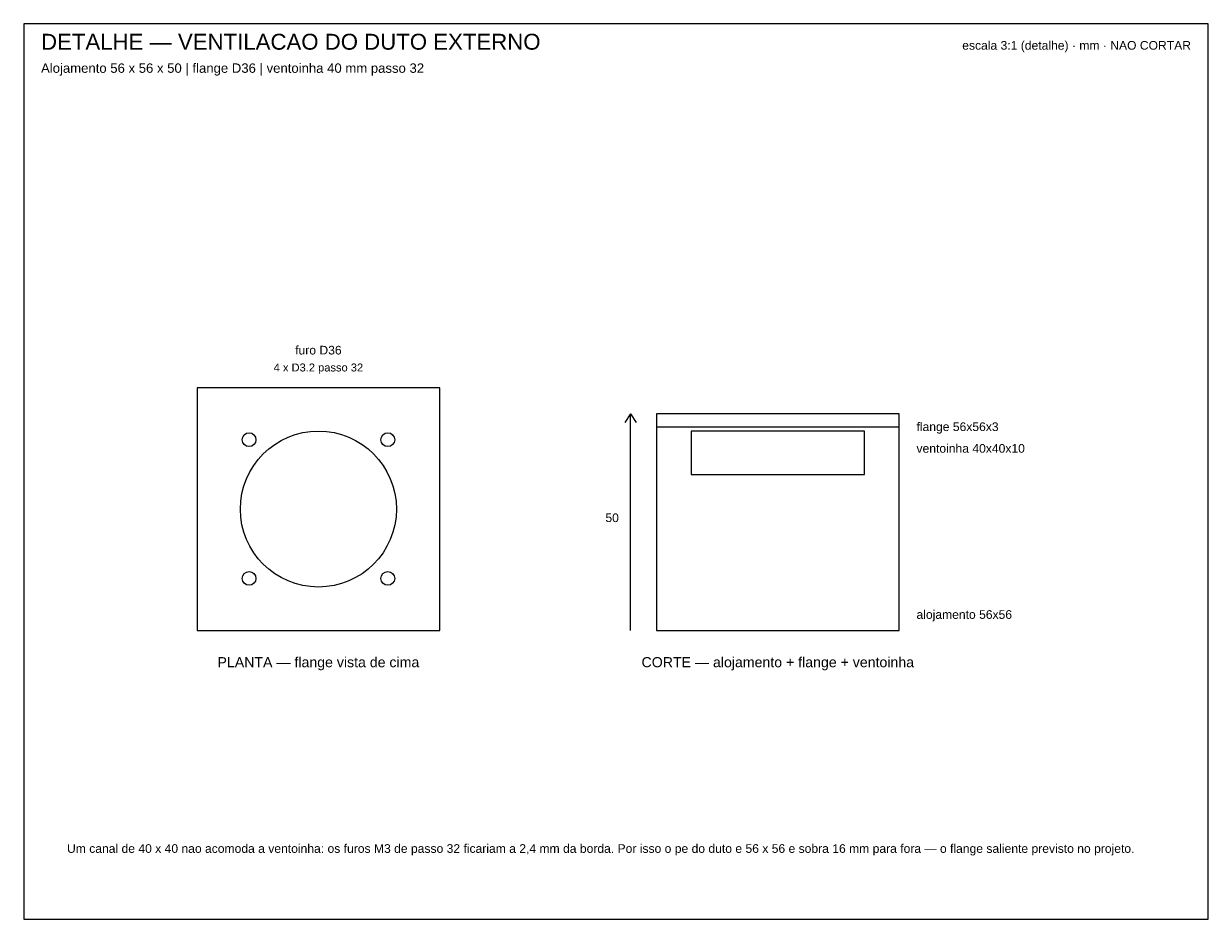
# Model space of a CAD drawing. Header units: millimetres. Extents: x 0 to 820, y 0 to 620.
import ezdxf
from ezdxf.enums import TextEntityAlignment as Align

# ---------------------------------------------------------------- set-up
doc = ezdxf.new("R2010")
doc.units = ezdxf.units.MM
for name, color, linetype in [('CORTE', 1, 'Continuous'), ('GRAVACAO', 3, 'Continuous'), ('MOLDURA', 8, 'Continuous'), ('TEXTO', 7, 'Continuous')]:
    doc.layers.add(name, color=color, linetype=linetype)
doc.styles.add('ARIAL', font='arial.ttf')

msp = doc.modelspace()

# ---------------------------------------------------------------- linework, layer by layer
at = {"layer": 'CORTE'}
for points in [[(120, 200), (288, 200), (288, 368), (120, 368)], [(438, 200), (606, 200), (606, 350), (438, 350)]]:
    msp.add_lwpolyline(points, close=True, dxfattribs=at)
for centre in [(156, 332), (252, 332), (156, 236), (252, 236)]:
    msp.add_circle(centre, 4.8, dxfattribs=at)
at = {"layer": 'GRAVACAO'}
for p, q in [((420, 350), (416, 344)), ((420, 200), (420, 350)), ((420, 350), (424, 344))]:
    msp.add_line(p, q, dxfattribs=at)
for points in [[(438, 341), (606, 341), (606, 350), (438, 350)], [(462, 308), (582, 308), (582, 338), (462, 338)]]:
    msp.add_lwpolyline(points, close=True, dxfattribs=at)
msp.add_circle((204, 284), 54, dxfattribs=at)
at = {"layer": 'MOLDURA'}
msp.add_lwpolyline([(0, 0), (820, 0), (820, 620), (0, 620)], close=True, dxfattribs=at)

# ---------------------------------------------------------------- texts
at = {"layer": 'TEXTO', "style": 'ARIAL'}
for s, height, p in [('DETALHE — VENTILACAO DO DUTO EXTERNO', 11, (12, 602)), ('Alojamento 56 x 56 x 50 | flange D36 | ventoinha 40 mm passo 32', 6.5, (12, 586)), ('flange 56x56x3', 6, (618, 338)), ('ventoinha 40x40x10', 6, (618, 323)), ('alojamento 56x56', 6, (618, 208)), ('Um canal de 40 x 40 nao acomoda a ventoinha: os furos M3 de passo 32 ficariam a 2,4 mm da borda. Por isso o pe do duto e 56 x 56 e sobra 16 mm para fora — o flange saliente previsto no projeto.', 6, (30, 46))]:
    msp.add_text(s, height=height, dxfattribs=at).set_placement(p)
for s, p in [('escala 3:1 (detalhe) · mm · NAO CORTAR', (808, 602)), ('50', (412, 275))]:
    msp.add_text(s, height=6, dxfattribs=at).set_placement(p, align=Align.RIGHT)
for s, height, p in [('furo D36', 6, (204, 394)), ('4 x D3.2 passo 32', 5.5, (204, 382)), ('PLANTA — flange vista de cima', 7, (204, 178)), ('CORTE — alojamento + flange + ventoinha', 7, (522, 178))]:
    msp.add_text(s, height=height, dxfattribs=at).set_placement(p, align=Align.MIDDLE_CENTER)

doc.saveas('drawing.dxf')
